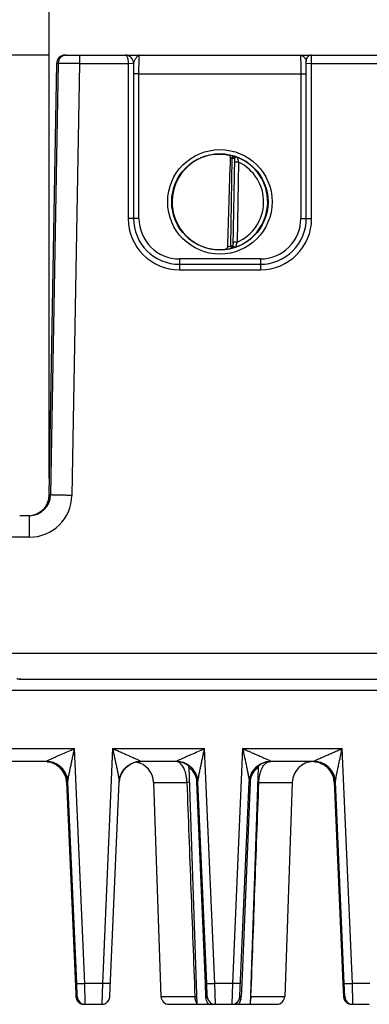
# Model space of a CAD drawing. Header units: inches. Extents: x 0 to 34, y 0 to 22.
# Tile 31 of 71: x 8.9 to 10.2, y 8.7 to 12.3. Entities that reach past the tile are written whole.
import ezdxf

# ---------------------------------------------------------------- set-up
doc = ezdxf.new("R2010")
doc.units = ezdxf.units.IN
doc.header["$LTSCALE"] = 1.87
doc.header["$MEASUREMENT"] = 0
doc.layers.get('0').update_dxf_attribs({"linetype": 'CONTINUOUS'})
doc.layers.add('DIMENSIONS', color=7, linetype='CONTINUOUS')
doc.styles.get("Standard").update_dxf_attribs({"font": 'txt', "width": 0.8})
doc.dimstyles.new('DIMSTYLE_1', dxfattribs={"dimtxt": 0.125, "dimasz": 0.18, "dimexe": 0.18, "dimexo": 0.0625, "dimgap": 0.09, "dimtad": 0, "dimtih": 1, "dimtoh": 1, "dimdec": 3, "dimzin": 4, "dimdsep": 46, "dimtxsty": 'STANDARD', "dimblk": '_FILLED', "dimblk1": '_FILLED', "dimblk2": '_FILLED', "dimcen": 0.09, "dimadec": 0, "dimazin": 0, "dimtp": 0.01, "dimtm": 0.01, "dimtfac": 1, "dimtdec": 3, "dimtofl": 0, "dimtmove": 0, "dimatfit": 3, "dimldrblk": '_FILLED', "dimfxl": 1, "dimtolj": 1, "dimtzin": 4, "dimarcsym": 0})

# ---------------------------------------------------------------- blocks, each defined once
blk = doc.blocks.new('*D5')
at = {"layer": 'DIMENSIONS', "color": 2, "linetype": 'CONTINUOUS'}
blk.add_line((9.0296, 12.188), (5.8186, 12.188), dxfattribs=at)
at = {"layer": 'DIMENSIONS', "color": 2, "linetype": 'CONTINUOUS', "insert": (5.7561, 12.2505), "char_height": 0.125, "width": 1.325, "attachment_point": 3, "line_spacing_factor": 0.9}
blk.add_mtext('3.519{\\Ftxt.shx;\\W1.000000;\\H0.125000; }[89.39]', dxfattribs=at)
blk = doc.blocks.new('_FILLED')
at = {"color": 0, "linetype": 'BYBLOCK'}
blk.add_solid([(0, 0), (-1, 0.174), (-1, -0.174)], dxfattribs=at)
blk = doc.blocks.new('*D7')
at = {"layer": 'DIMENSIONS', "color": 2, "linetype": 'CONTINUOUS'}
blk.add_line((9.029, 10.6201), (9.029, 12.8755), dxfattribs=at)
at = {"layer": 'DIMENSIONS', "color": 2, "linetype": 'CONTINUOUS', "insert": (8.9665, 12.938), "char_height": 0.125, "width": 1.325, "attachment_point": 1, "rotation": 90, "line_spacing_factor": 0.9}
blk.add_mtext('2.523{\\Ftxt.shx;\\W1.000000;\\H0.125000; }[64.08]', dxfattribs=at)
blk = doc.blocks.new('*D8')
at = {"layer": 'DIMENSIONS', "color": 2, "linetype": 'CONTINUOUS'}
blk.add_line((16.925, 10.5615), (16.925, 12.8755), dxfattribs=at)
at = {"layer": 'DIMENSIONS', "color": 2, "linetype": 'CONTINUOUS', "insert": (16.8625, 12.938), "char_height": 0.125, "width": 1.525, "attachment_point": 1, "rotation": 90, "line_spacing_factor": 0.9}
blk.add_mtext('10.419{\\Ftxt.shx;\\W1.000000;\\H0.125000; }[264.64]', dxfattribs=at)

msp = doc.modelspace()

# ---------------------------------------------------------------- linework, layer by layer
at = {"color": 7, "linetype": 'CONTINUOUS'}
for p, q in [((9.029, 10.5576), (9.0569, 12.1585)), ((9.0621, 12.1585), (9.0341, 10.5576)), ((9.0569, 12.1585), (9.0621, 12.1585)), ((9.0869, 12.188), (16.866, 12.188)), ((9.1409, 12.1577), (9.1129, 10.5555)), ((9.1409, 12.188), (9.1409, 12.1577)), ((9.1409, 12.1577), (9.3217, 12.1577)), ((9.3217, 12.1577), (9.3416, 12.158)), ((9.3217, 12.1577), (9.3217, 11.5824)), ((9.3416, 12.158), (9.3417, 11.5826)), ((9.9824, 12.168), (9.982, 12.168)), ((9.9826, 12.1579), (9.9824, 12.168)), ((9.9824, 11.5827), (9.9826, 12.1579)), ((9.9826, 12.1579), (10.0026, 12.1577)), ((10.0026, 12.1577), (10.0024, 12.188)), ((10.0025, 11.5824), (10.0026, 12.1577)), ((10.0026, 12.1577), (10.2517, 12.1577)), ((9.3618, 12.1186), (9.3419, 12.1188)), ((9.3617, 11.5825), (9.3618, 12.1186)), ((9.3618, 12.1186), (9.9623, 12.1186)), ((9.9623, 12.1186), (9.9823, 12.1188)), ((9.9623, 12.1186), (9.9624, 11.5825)), ((9.7025, 11.4802), (9.7082, 11.8063)), ((9.7082, 11.8063), (9.706, 11.8069)), ((9.7104, 11.814), (9.7082, 11.8063)), ((9.7082, 11.8063), (9.7162, 11.8061)), ((9.7104, 11.814), (9.7104, 11.814)), ((9.713, 11.8138), (9.7105, 11.8143)), ((9.7162, 11.8061), (9.7105, 11.4801)), ((9.7161, 11.7972), (9.716, 11.7957)), ((9.716, 11.7957), (9.716, 11.7943)), ((9.716, 11.7943), (9.716, 11.7929)), ((9.716, 11.7929), (9.716, 11.7914)), ((9.7162, 11.8027), (9.7161, 11.7986)), ((9.7161, 11.7986), (9.7161, 11.7972)), ((9.7162, 11.8065), (9.7162, 11.8027)), ((9.7262, 11.8096), (9.7281, 11.8014)), ((9.731, 11.7912), (9.716, 11.7914)), ((9.731, 11.7912), (9.7258, 11.4945)), ((9.3417, 11.5826), (9.3217, 11.5824)), ((9.3417, 11.5826), (9.3418, 11.5827)), ((9.3617, 11.5825), (9.3418, 11.5827)), ((9.9624, 11.5825), (9.9824, 11.5827)), ((9.9825, 11.5826), (9.9824, 11.5827)), ((9.9825, 11.5826), (10.0025, 11.5824)), ((9.7105, 11.4801), (9.7025, 11.4802)), ((9.7025, 11.4802), (9.7031, 11.4778)), ((9.7031, 11.4778), (9.7044, 11.4724)), ((9.7045, 11.4721), (9.7044, 11.4724)), ((9.707, 11.4725), (9.7045, 11.4721)), ((9.7108, 11.4948), (9.7105, 11.4797)), ((9.7258, 11.4945), (9.7108, 11.4948)), ((9.7222, 11.4829), (9.7203, 11.4763)), ((9.8124, 11.4325), (9.5117, 11.4325)), ((9.5117, 11.4325), (9.5117, 11.4127)), ((9.8124, 11.4325), (9.8125, 11.4127)), ((9.5117, 11.4126), (9.8125, 11.4126)), ((9.5117, 11.4126), (9.5117, 11.3925)), ((9.5117, 11.3925), (9.8125, 11.3925)), ((9.8125, 11.4126), (9.8125, 11.3925)), ((9.029, 10.5576), (9.0341, 10.5576)), ((8.92, 10.4802), (8.9192, 10.4802)), ((8.9554, 10.4802), (8.92, 10.4802)), ((8.9555, 10.4008), (8.9554, 10.4802)), ((8.9555, 10.4008), (6.6188, 10.4008)), ((16.8159, 9.9691), (6.6112, 9.9691)), ((8.9168, 9.8738), (8.9231, 9.8736)), ((14.5929, 9.8736), (8.9231, 9.8736)), ((6.6951, 9.834), (16.7488, 9.834)), ((8.7814, 9.6171), (9.1227, 9.6171)), ((9.1607, 8.746), (9.1227, 9.6171)), ((9.264, 9.6171), (9.2259, 8.746)), ((9.264, 9.6171), (9.6053, 9.6171)), ((9.6433, 8.746), (9.6053, 9.6171)), ((9.7465, 9.6171), (9.7085, 8.746)), ((9.7465, 9.6171), (10.1157, 9.6171)), ((10.1537, 8.746), (10.1157, 9.6171)), ((9.0182, 9.5688), (8.8858, 9.5688)), ((9.0212, 9.5684), (9.0264, 9.5678)), ((9.0264, 9.5678), (9.0339, 9.5662)), ((9.3624, 9.5686), (9.3683, 9.5688)), ((9.5008, 9.5688), (9.3683, 9.5688)), ((9.845, 9.5686), (9.8509, 9.5688)), ((10.0111, 9.5688), (9.8509, 9.5688)), ((10.0141, 9.5684), (10.0194, 9.5678)), ((10.0194, 9.5678), (10.0268, 9.5662)), ((9.0544, 9.5575), (9.0605, 9.5535)), ((9.0711, 9.5442), (9.0757, 9.539)), ((9.3015, 9.5328), (9.3049, 9.5375)), ((9.3176, 9.5507), (9.3228, 9.5546)), ((9.5385, 9.5592), (9.5442, 9.5558)), ((9.5464, 9.5465), (9.577, 8.6688)), ((9.8047, 9.5465), (9.774, 8.6688)), ((9.7841, 9.5328), (9.7875, 9.5375)), ((9.8002, 9.5507), (9.8053, 9.5546)), ((9.808, 9.5555), (9.8104, 9.5575)), ((10.0474, 9.5575), (10.0534, 9.5535)), ((10.0641, 9.5442), (10.0686, 9.539)), ((9.086, 9.5223), (9.0884, 9.5166)), ((9.0884, 9.5166), (9.0903, 9.5108)), ((9.0932, 9.4944), (9.0932, 9.4944)), ((9.0932, 9.4933), (9.0932, 9.4944)), ((9.0932, 9.4933), (9.1259, 8.7458)), ((9.0932, 9.4933), (9.1276, 8.7075)), ((9.0932, 9.4933), (9.0933, 9.4924)), ((9.0933, 9.4923), (9.0981, 9.4923)), ((9.1307, 8.7458), (9.0981, 9.4933)), ((9.2538, 8.7001), (9.2885, 9.4933)), ((9.2885, 9.4933), (9.2885, 9.4944)), ((9.2885, 9.4944), (9.2885, 9.4944)), ((9.2921, 9.5131), (9.2939, 9.518)), ((9.5805, 9.4923), (9.5771, 9.4922)), ((9.6081, 8.7456), (9.5771, 9.4922)), ((9.6133, 8.7458), (9.5807, 9.4933)), ((9.7363, 8.7001), (9.7711, 9.4933)), ((9.7742, 9.4922), (9.7432, 8.7456)), ((9.7711, 9.4933), (9.7711, 9.4944)), ((9.7711, 9.4944), (9.7711, 9.4944)), ((9.7723, 9.4923), (9.7742, 9.4922)), ((9.7747, 9.5131), (9.7764, 9.518)), ((10.079, 9.5223), (10.0814, 9.5166)), ((10.0814, 9.5166), (10.0832, 9.5108)), ((10.0861, 9.4944), (10.0861, 9.4944)), ((10.0862, 9.4933), (10.0861, 9.4944)), ((10.0862, 9.4933), (10.1189, 8.7458)), ((10.0862, 9.4933), (10.1206, 8.7075)), ((10.0862, 9.4933), (10.0862, 9.4924)), ((10.0863, 9.4923), (10.0911, 9.4923)), ((10.1236, 8.7458), (10.091, 9.4933)), ((9.4157, 9.4916), (9.4434, 8.6978)), ((9.4157, 9.4916), (9.5397, 9.4916)), ((9.8023, 9.4918), (9.8069, 9.4916)), ((9.8069, 9.4916), (9.9303, 9.4916)), ((9.9303, 9.4916), (9.9026, 8.6978)), ((9.1259, 8.7458), (9.1281, 8.6975)), ((9.1327, 8.6975), (9.1307, 8.7458)), ((9.2259, 8.746), (9.1607, 8.746)), ((9.1626, 8.6726), (9.1607, 8.746)), ((9.2259, 8.746), (9.2237, 8.6688)), ((9.6101, 8.6974), (9.6081, 8.7456)), ((9.6152, 8.6975), (9.6131, 8.7458)), ((9.6153, 8.6975), (9.6133, 8.7458)), ((9.7085, 8.746), (9.6433, 8.746)), ((9.6453, 8.6688), (9.6433, 8.746)), ((9.7085, 8.746), (9.7062, 8.6688)), ((9.7432, 8.7456), (9.7412, 8.6974)), ((10.1189, 8.7458), (10.121, 8.6975)), ((10.1257, 8.6975), (10.1236, 8.7458)), ((10.2188, 8.746), (10.1537, 8.746)), ((10.1556, 8.6726), (10.1537, 8.746)), ((9.1276, 8.7075), (9.128, 8.6984)), ((9.128, 8.6984), (9.1281, 8.6973)), ((9.1281, 8.6975), (9.1327, 8.6975)), ((9.4434, 8.6978), (9.5691, 8.6978)), ((9.5691, 8.6978), (9.5766, 8.6977)), ((9.6152, 8.6975), (9.6101, 8.6974)), ((9.6152, 8.6975), (9.6153, 8.6975)), ((9.7361, 8.6975), (9.7412, 8.6974)), ((9.7748, 8.6977), (9.7775, 8.6978)), ((9.7775, 8.6978), (9.9026, 8.6978)), ((10.1206, 8.7075), (10.121, 8.6984)), ((10.121, 8.6984), (10.1211, 8.6973)), ((10.121, 8.6975), (10.1257, 8.6975)), ((9.1581, 8.6688), (9.2237, 8.6688)), ((9.1627, 8.6688), (9.1626, 8.6726)), ((9.2415, 8.6747), (9.2442, 8.677)), ((9.4734, 8.6688), (9.8726, 8.6688)), ((9.724, 8.6747), (9.7268, 8.677)), ((10.151, 8.6688), (10.2166, 8.6688)), ((10.1556, 8.6688), (10.1556, 8.6726))]:
    msp.add_line(p, q, dxfattribs=at)
for points in [[(9.0339, 9.5662), (9.0411, 9.5639), (9.0479, 9.561), (9.0544, 9.5575)], [(9.3409, 9.564), (9.3477, 9.5661), (9.3549, 9.5677), (9.3624, 9.5686)], [(9.8235, 9.564), (9.8303, 9.5661), (9.8375, 9.5677), (9.845, 9.5686)], [(10.0268, 9.5662), (10.034, 9.5639), (10.0409, 9.561), (10.0474, 9.5575)], [(9.0605, 9.5535), (9.0661, 9.549), (9.0711, 9.5442)], [(9.0757, 9.539), (9.0797, 9.5336), (9.0831, 9.528), (9.086, 9.5223)], [(9.2939, 9.518), (9.296, 9.523), (9.2986, 9.5279), (9.3015, 9.5328)], [(9.3049, 9.5375), (9.3087, 9.5421), (9.3129, 9.5465), (9.3176, 9.5507)], [(9.3228, 9.5546), (9.3284, 9.5581), (9.3344, 9.5613), (9.3409, 9.564)], [(9.5385, 9.5592), (9.542, 9.5565), (9.5448, 9.5526), (9.5463, 9.5477), (9.5464, 9.5465)], [(9.7764, 9.518), (9.7786, 9.523), (9.7811, 9.5279), (9.7841, 9.5328)], [(9.7875, 9.5375), (9.7912, 9.5421), (9.7955, 9.5465), (9.8002, 9.5507)], [(9.8047, 9.5465), (9.8053, 9.5503), (9.808, 9.5555)], [(9.8053, 9.5546), (9.811, 9.5581), (9.817, 9.5613), (9.8235, 9.564)], [(10.0534, 9.5535), (10.059, 9.549), (10.0641, 9.5442)], [(10.0686, 9.539), (10.0726, 9.5336), (10.0761, 9.528), (10.079, 9.5223)], [(9.0903, 9.5108), (9.0917, 9.5053), (9.0926, 9.5002), (9.093, 9.4964), (9.0932, 9.4947), (9.0932, 9.4946)], [(9.2886, 9.4946), (9.2887, 9.4958), (9.289, 9.4992), (9.2897, 9.5036), (9.2907, 9.5082), (9.2921, 9.5131)], [(9.7711, 9.4946), (9.7712, 9.4958), (9.7716, 9.4992), (9.7723, 9.5036), (9.7733, 9.5082), (9.7747, 9.5131)], [(10.0832, 9.5108), (10.0846, 9.5053), (10.0855, 9.5002), (10.086, 9.4964), (10.0861, 9.4947), (10.0861, 9.4946)], [(9.1281, 8.6973), (9.1281, 8.6968), (9.1282, 8.6956), (9.1285, 8.6936), (9.129, 8.6914), (9.1297, 8.6892), (9.1306, 8.6869)], [(9.2503, 8.685), (9.2516, 8.6878), (9.2525, 8.6907), (9.2532, 8.6935), (9.2535, 8.6959), (9.2536, 8.6969), (9.2536, 8.6974), (9.2537, 8.6979), (9.2538, 8.7001)], [(9.7328, 8.685), (9.7342, 8.6878), (9.7351, 8.6907), (9.7358, 8.6935), (9.7361, 8.6959), (9.7362, 8.6969), (9.7362, 8.6974), (9.7362, 8.6979), (9.7363, 8.7001)], [(10.1211, 8.6973), (10.1211, 8.6968), (10.1212, 8.6956), (10.1215, 8.6936), (10.1219, 8.6914), (10.1226, 8.6892), (10.1235, 8.6869)], [(9.1306, 8.6869), (9.1317, 8.6845), (9.1331, 8.6823), (9.1346, 8.6801), (9.1364, 8.6781), (9.1372, 8.6773)], [(9.2237, 8.6688), (9.2273, 8.6691), (9.2313, 8.6698), (9.2349, 8.671)], [(9.235, 8.671), (9.2384, 8.6727), (9.2415, 8.6747)], [(9.2442, 8.677), (9.2466, 8.6795), (9.2486, 8.6822), (9.2503, 8.685)], [(9.7062, 8.6688), (9.7099, 8.6691), (9.7138, 8.6698), (9.7175, 8.671)], [(9.7175, 8.671), (9.7209, 8.6727), (9.724, 8.6747)], [(9.7268, 8.677), (9.7292, 8.6795), (9.7312, 8.6822), (9.7328, 8.685)], [(10.1235, 8.6869), (10.1247, 8.6845), (10.126, 8.6823), (10.1276, 8.6801), (10.1294, 8.6781), (10.1302, 8.6773)]]:
    msp.add_lwpolyline(points, dxfattribs=at)
for centre, radius in [((9.6621, 11.6441), 0.1937), ((9.662, 11.644), 0.1787)]:
    msp.add_circle(centre, radius, dxfattribs=at)
for centre, radius, start, end in [((9.0869, 12.158), 0.03, 90.0195, 179), ((9.0921, 12.158), 0.03, 90, 179), ((9.312, 12.158), 0.03, 359.9967, 89.996), ((14.6025, 12.1184), 5.2606, 179.5686, 179.9957), ((6.1508, 12.121), 3.8315, 359.9676, 0.7035), ((10.0024, 12.168), 0.02, 90.0002, 180.0055), ((9.6619, 11.644), 0.1768, 74.0642, 79.086), ((9.6603, 11.6377), 0.1752, 75.647, 76.4025), ((9.6686, 11.6695), 0.1424, 74.7757, 75.7051), ((9.7082, 11.8066), 0.008, 359.0008, 74.0729), ((9.6937, 11.7391), 0.0772, 75.0866, 75.4993), ((9.6619, 11.644), 0.1776, 289.2011, 68.799), ((9.9936, 11.8701), 0.2742, 194.5123, 196.7278), ((9.6619, 11.644), 0.1626, 293.1448, 64.8552), ((9.5117, 11.5824), 0.19, 180.0109, 270.0067), ((9.5117, 11.5826), 0.17, 179.9865, 269.9978), ((9.5117, 11.5824), 0.15, 179.9821, 270.0001), ((9.8124, 11.5824), 0.1499, 269.9996, 0.0197), ((9.8125, 11.5826), 0.17, 270.0022, 0.0149), ((9.8126, 11.5824), 0.19, 269.9936, 359.9872), ((9.6606, 11.6358), 0.1687, 260.3646, 276.8552), ((9.6611, 11.6299), 0.1629, 276.9209, 277.6655), ((9.6619, 11.644), 0.1768, 276.8188, 283.9359), ((9.6618, 11.6441), 0.1688, 280.0051, 283.947), ((9.7025, 11.4802), 0.008, 283.9271, 358.9947), ((9.6899, 11.5496), 0.079, 282.5121, 282.9166), ((9.9879, 11.4057), 0.2767, 161.2815, 163.812), ((8.9503, 10.559), 0.0787, 272.0312, 359.0002), ((8.9554, 10.559), 0.0787, 270.0004, 358.9968), ((8.9555, 10.5583), 0.1575, 270.0002, 358.9991), ((9.0182, 9.4888), 0.08, 2.4997, 90.0003), ((9.0134, 9.4889), 0.0799, 19.9933, 86.5881), ((9.3683, 9.4889), 0.0799, 91.8963, 160.0066), ((9.3684, 9.4882), 0.081, 92.2583, 105.227), ((9.3357, 9.4888), 0.08, 2, 78.3479), ((9.3683, 9.4894), 0.0797, 89.9657, 92.2472), ((9.3683, 9.4897), 0.0791, 90.0014, 91.8881), ((9.4983, 9.4885), 0.0804, 72.525, 88.2646), ((9.5008, 9.4888), 0.08, 2.4997, 90.0003), ((9.4984, 9.489), 0.0798, 54.9705, 72.4993), ((9.8509, 9.4889), 0.0799, 90.0343, 160.0066), ((9.851, 9.4882), 0.081, 92.2583, 105.227), ((9.8509, 9.4894), 0.0797, 89.9657, 92.2472), ((10.0102, 9.4888), 0.08, 90.6249, 178), ((10.0111, 9.4888), 0.08, 2.4997, 90.0003), ((10.0064, 9.4889), 0.0799, 19.9933, 86.5881), ((9.3675, 9.4898), 0.079, 140.1244, 158.6556), ((9.3679, 9.4895), 0.0796, 122.3494, 127.2146), ((9.4429, 9.5024), 0.0951, 21.4406, 22.1893), ((9.4946, 9.4793), 0.0912, 56.8805, 57.6714), ((9.5023, 9.4909), 0.0773, 53.0707, 56.9339), ((9.5012, 9.4902), 0.0784, 47.0212, 52.11), ((9.4989, 9.4876), 0.0819, 43.335, 47.0695), ((9.4984, 9.4889), 0.0799, 19.9514, 37.4742), ((9.5019, 9.4897), 0.0784, 33.4591, 35.3584), ((9.4999, 9.4885), 0.0807, 26.9442, 33.4243), ((9.8514, 9.4885), 0.0807, 147.8812, 158.4093), ((9.85, 9.4898), 0.079, 140.1244, 158.6556), ((9.8496, 9.4897), 0.0786, 144.8782, 146.6235), ((9.8505, 9.4895), 0.0796, 122.3494, 127.2146), ((9.013, 9.4888), 0.0803, 4.1167, 19.964), ((9.0143, 9.4889), 0.0791, 2.501, 4.1028), ((9.3687, 9.4888), 0.0803, 160.036, 175.998), ((9.3676, 9.4898), 0.0792, 161.2226, 176.6549), ((9.3669, 9.49), 0.0784, 158.6662, 161.2256), ((9.647, 6.4195), 3.074, 91.8282, 92.0005), ((9.5011, 9.489), 0.0794, 18.6921, 26.9969), ((9.4992, 9.4886), 0.0811, 3.195, 18.1387), ((9.5002, 9.4888), 0.0803, 11.9193, 18.6105), ((9.8513, 9.4888), 0.0803, 160.036, 175.998), ((9.8502, 9.4898), 0.0792, 161.2226, 176.6549), ((9.8441, 9.4893), 0.07, 176.235, 177.5974), ((9.8486, 9.4896), 0.0778, 160.275, 161.7754), ((9.8495, 9.49), 0.0784, 158.6662, 161.2256), ((9.8497, 9.4892), 0.0789, 158.4206, 160.2743), ((10.006, 9.4888), 0.0803, 4.1167, 19.964), ((10.0073, 9.4889), 0.0791, 2.501, 4.1028), ((9.1581, 8.6988), 0.03, 182.5657, 269.9387), ((9.1627, 8.6988), 0.03, 182.5, 270), ((9.2237, 8.6988), 0.03, 270.0638, 357.4499), ((9.4734, 8.6988), 0.03, 182, 270), ((9.6453, 8.6988), 0.03, 182.5, 270), ((9.6446, 8.6986), 0.0294, 197.9402, 206.9329), ((9.7062, 8.6988), 0.03, 270.0638, 357.4499), ((9.7066, 8.6986), 0.0295, 338.9466, 342.0467), ((9.7052, 8.699), 0.0309, 342.09, 353.6141), ((9.6895, 8.6995), 0.0517, 346.6745, 357.6449), ((9.8726, 8.6988), 0.03, 270, 358), ((10.151, 8.6988), 0.03, 182.5657, 269.9387), ((10.1556, 8.6988), 0.03, 182.5, 270), ((9.6454, 8.6992), 0.0304, 227.7726, 230.6969)]:
    msp.add_arc(centre, radius, start, end, dxfattribs=at)
for centre, major_axis, ratio, start_param, end_param in [((9.6619, 11.6441), (0.1223, 0.1281), 0.999973, 0.894958, 3.73647), ((9.6839, 14.423), (0.078, 4.4693), 0.01745, 3.993227, 4.087702)]:
    msp.add_ellipse(centre, major_axis=major_axis, ratio=ratio, start_param=start_param, end_param=end_param, dxfattribs=at)
for points, knots in [([(9.0621, 12.1585), (9.0621, 12.1585), (9.0621, 12.1585), (9.0622, 12.1585), (9.0623, 12.1585), (9.0625, 12.1585), (9.0627, 12.1585), (9.0631, 12.1585), (9.0637, 12.1585), (9.0645, 12.1585), (9.0655, 12.1584), (9.0668, 12.1584), (9.0682, 12.1584), (9.0697, 12.1584), (9.0722, 12.1583), (9.0756, 12.1583), (9.0802, 12.1582), (9.0854, 12.1582), (9.0911, 12.1581), (9.0973, 12.1581), (9.1039, 12.158), (9.1134, 12.1579), (9.1258, 12.1579), (9.1358, 12.1578), (9.1409, 12.1577)], [0, 0, 0, 0, 0.000347, 0.00129, 0.002832, 0.004973, 0.007713, 0.011049, 0.019502, 0.030314, 0.043459, 0.058904, 0.076612, 0.096542, 0.118644, 0.169149, 0.22764, 0.293554, 0.366257, 0.445047, 0.529167, 0.617806, 0.80519, 1, 1, 1, 1]), ([(9.3416, 12.158), (9.3416, 12.162), (9.34, 12.17), (9.3343, 12.1784), (9.3282, 12.1833), (9.323, 12.186), (9.3175, 12.1876), (9.3137, 12.188), (9.3118, 12.188)], [0, 0, 0, 0, 0.255828, 0.50769, 0.632242, 0.755565, 0.878039, 1, 1, 1, 1]), ([(9.3118, 12.188), (9.3121, 12.188), (9.3128, 12.1879), (9.3137, 12.1875), (9.3147, 12.1867), (9.3159, 12.1854), (9.3174, 12.1829), (9.3189, 12.1792), (9.3201, 12.1746), (9.321, 12.1694), (9.3215, 12.1637), (9.3217, 12.1598), (9.3217, 12.1577)], [0, 0, 0, 0, 0.028651, 0.059297, 0.093575, 0.132863, 0.228081, 0.34682, 0.487698, 0.647204, 0.820142, 1, 1, 1, 1]), ([(9.3633, 12.188), (9.3623, 12.188), (9.3601, 12.1875), (9.3577, 12.1858), (9.3558, 12.184), (9.3537, 12.1817), (9.3512, 12.1782), (9.3482, 12.1735), (9.3455, 12.1684), (9.3434, 12.164), (9.3423, 12.1605), (9.342, 12.1588), (9.342, 12.158)], [0, 0, 0, 0, 0.078449, 0.169932, 0.223028, 0.281319, 0.41244, 0.559373, 0.714498, 0.866143, 0.936083, 1, 1, 1, 1]), ([(9.3618, 12.1186), (9.3618, 12.1231), (9.3618, 12.132), (9.3619, 12.1449), (9.362, 12.155), (9.3622, 12.1625), (9.3622, 12.1676), (9.3624, 12.1721), (9.3625, 12.1762), (9.3626, 12.1796), (9.3627, 12.1822), (9.3628, 12.1839), (9.3629, 12.185), (9.3629, 12.1859), (9.363, 12.1866), (9.3631, 12.1872), (9.3631, 12.1876), (9.3632, 12.1879), (9.3632, 12.188), (9.3633, 12.188)], [0, 0, 0, 0, 0.195386, 0.38301, 0.555744, 0.634447, 0.707026, 0.772791, 0.831118, 0.881453, 0.923322, 0.940955, 0.956331, 0.969416, 0.98018, 0.988604, 0.994678, 0.998419, 1, 1, 1, 1]), ([(9.9606, 12.188), (9.9607, 12.188), (9.9607, 12.1879), (9.9608, 12.1876), (9.9609, 12.1872), (9.961, 12.1866), (9.961, 12.1859), (9.9611, 12.1846), (9.9613, 12.1825), (9.9614, 12.1796), (9.9616, 12.1762), (9.9617, 12.1721), (9.9618, 12.1676), (9.9619, 12.1625), (9.9621, 12.155), (9.9622, 12.1449), (9.9623, 12.132), (9.9623, 12.1231), (9.9623, 12.1186)], [0, 0, 0, 0, 0.001681, 0.005463, 0.01156, 0.019999, 0.030772, 0.043863, 0.076878, 0.118745, 0.169074, 0.227391, 0.293143, 0.365706, 0.444392, 0.617085, 0.804663, 1, 1, 1, 1]), ([(9.9606, 12.188), (9.9615, 12.188), (9.9633, 12.1878), (9.966, 12.1869), (9.9687, 12.1855), (9.9704, 12.1843), (9.9712, 12.1837)], [0, 0, 0, 0, 0.230188, 0.469779, 0.725452, 1, 1, 1, 1]), ([(9.9712, 12.1837), (9.9725, 12.1826), (9.9749, 12.1803), (9.9771, 12.1778), (9.9781, 12.1764)], [0, 0, 0, 0, 0.489764, 1, 1, 1, 1]), ([(9.9781, 12.1764), (9.9791, 12.175), (9.9805, 12.173), (9.9817, 12.1701), (9.982, 12.1687), (9.982, 12.168)], [0, 0, 0, 0, 0.53384, 0.777678, 1, 1, 1, 1]), ([(9.6385, 11.8196), (9.6488, 11.821), (9.6679, 11.8218), (9.6869, 11.8194), (9.6953, 11.8176)], [0, 0, 0, 0, 0.544722, 1, 1, 1, 1]), ([(9.6985, 11.8159), (9.6981, 11.8164), (9.6971, 11.8171), (9.6959, 11.8175), (9.6953, 11.8176)], [0, 0, 0, 0, 0.508058, 1, 1, 1, 1]), ([(9.701, 11.8117), (9.7008, 11.8126), (9.7001, 11.8141), (9.6991, 11.8154), (9.6985, 11.8159)], [0, 0, 0, 0, 0.5298, 1, 1, 1, 1]), ([(9.7015, 11.8081), (9.7015, 11.8084), (9.7015, 11.8096), (9.7013, 11.8108), (9.701, 11.8117)], [0, 0, 0, 0, 0.257108, 1, 1, 1, 1]), ([(9.7262, 11.8096), (9.7238, 11.8105), (9.7196, 11.8119), (9.7153, 11.8132), (9.7135, 11.8137)], [0, 0, 0, 0, 0.575542, 1, 1, 1, 1]), ([(9.7179, 11.8082), (9.7176, 11.8081), (9.7172, 11.8079), (9.7167, 11.8075), (9.7163, 11.807), (9.7162, 11.8067), (9.7162, 11.8065)], [0, 0, 0, 0, 0.3148, 0.58186, 0.804415, 1, 1, 1, 1]), ([(9.7262, 11.8096), (9.7248, 11.81), (9.7224, 11.8098), (9.7197, 11.809), (9.7184, 11.8085), (9.7179, 11.8082)], [0, 0, 0, 0, 0.513028, 0.771883, 1, 1, 1, 1]), ([(9.6829, 11.4685), (9.6839, 11.4686), (9.6859, 11.4692), (9.6886, 11.4711), (9.6905, 11.4741), (9.6911, 11.4765), (9.6911, 11.4778)], [0, 0, 0, 0, 0.225244, 0.457714, 0.71374, 1, 1, 1, 1]), ([(9.7203, 11.4763), (9.7179, 11.4755), (9.7137, 11.4742), (9.7094, 11.4731), (9.7076, 11.4727)], [0, 0, 0, 0, 0.575552, 1, 1, 1, 1]), ([(9.7121, 11.4779), (9.7119, 11.4781), (9.7114, 11.4784), (9.7108, 11.4789), (9.7105, 11.4795), (9.7105, 11.4797)], [0, 0, 0, 0, 0.316045, 0.699638, 1, 1, 1, 1]), ([(9.7203, 11.4763), (9.7196, 11.4761), (9.7181, 11.476), (9.716, 11.4764), (9.7139, 11.4771), (9.7127, 11.4776), (9.7121, 11.4779)], [0, 0, 0, 0, 0.253876, 0.515414, 0.772975, 1, 1, 1, 1]), ([(9.1129, 10.5555), (9.1078, 10.5556), (9.0978, 10.5558), (9.0854, 10.5561), (9.0759, 10.5563), (9.0693, 10.5564), (9.0631, 10.5566), (9.0574, 10.5567), (9.0522, 10.5568), (9.0476, 10.557), (9.0442, 10.5571), (9.0418, 10.5572), (9.0402, 10.5572), (9.0388, 10.5573), (9.0376, 10.5573), (9.0365, 10.5574), (9.0357, 10.5574), (9.0351, 10.5575), (9.0347, 10.5575), (9.0345, 10.5575), (9.0343, 10.5575), (9.0342, 10.5576), (9.0341, 10.5576), (9.0341, 10.5576), (9.0341, 10.5576)], [0, 0, 0, 0, 0.194774, 0.382128, 0.470753, 0.55486, 0.63364, 0.706333, 0.772239, 0.830724, 0.881226, 0.903327, 0.923257, 0.940967, 0.956414, 0.969563, 0.980381, 0.988843, 0.992184, 0.994931, 0.997081, 0.998636, 0.9996, 1, 1, 1, 1]), ([(8.9231, 9.874), (8.9217, 9.874), (8.9189, 9.8741), (8.9149, 9.8745), (8.9113, 9.8752), (8.9092, 9.876), (8.9082, 9.8764)], [0, 0, 0, 0, 0.284194, 0.552476, 0.792972, 1, 1, 1, 1]), ([(9.0263, 9.5743), (9.0297, 9.576), (9.037, 9.5794), (9.0483, 9.5845), (9.0602, 9.5897), (9.0766, 9.597), (9.0975, 9.6061), (9.1143, 9.6134), (9.1227, 9.6171)], [0, 0, 0, 0, 0.108463, 0.227712, 0.352067, 0.479278, 0.738254, 1, 1, 1, 1]), ([(9.0981, 9.4933), (9.0981, 9.4941), (9.0981, 9.4959), (9.0985, 9.4988), (9.099, 9.502), (9.0998, 9.5067), (9.1009, 9.5129), (9.1023, 9.5205), (9.1039, 9.5283), (9.1055, 9.5361), (9.1071, 9.5441), (9.1094, 9.5548), (9.1122, 9.5682), (9.1157, 9.5845), (9.1192, 9.6008), (9.1215, 9.6116), (9.1227, 9.6171)], [0, 0, 0, 0, 0.0201, 0.043199, 0.069134, 0.097274, 0.156751, 0.218033, 0.280783, 0.344495, 0.408803, 0.473581, 0.60415, 0.735608, 0.867635, 1, 1, 1, 1]), ([(9.264, 9.6171), (9.2651, 9.6116), (9.2675, 9.6008), (9.271, 9.5845), (9.2744, 9.5683), (9.2773, 9.5548), (9.2795, 9.5441), (9.2812, 9.5362), (9.2828, 9.5283), (9.2843, 9.5205), (9.2857, 9.513), (9.2868, 9.5068), (9.2876, 9.5021), (9.2881, 9.4988), (9.2884, 9.4959), (9.2885, 9.4941), (9.2885, 9.4933)], [0, 0, 0, 0, 0.13237, 0.264398, 0.395856, 0.526416, 0.591197, 0.655506, 0.719176, 0.781937, 0.843335, 0.902399, 0.930464, 0.956951, 0.980946, 1, 1, 1, 1]), ([(9.264, 9.6171), (9.2687, 9.615), (9.2782, 9.6109), (9.2924, 9.6047), (9.3064, 9.5985), (9.3203, 9.5924), (9.3317, 9.5874), (9.3406, 9.5834), (9.3471, 9.5805), (9.3532, 9.5777), (9.3588, 9.575), (9.3631, 9.5729), (9.3659, 9.5713), (9.367, 9.5706), (9.3675, 9.5702)], [0, 0, 0, 0, 0.136681, 0.2729, 0.4082, 0.541953, 0.673071, 0.737035, 0.799373, 0.859225, 0.915147, 0.964344, 0.984421, 1, 1, 1, 1]), ([(9.5089, 9.5743), (9.5123, 9.576), (9.5195, 9.5794), (9.5308, 9.5845), (9.5428, 9.5897), (9.5592, 9.597), (9.5801, 9.6061), (9.5969, 9.6134), (9.6053, 9.6171)], [0, 0, 0, 0, 0.108463, 0.227712, 0.352067, 0.479278, 0.738254, 1, 1, 1, 1]), ([(9.5807, 9.4933), (9.5806, 9.4941), (9.5807, 9.4959), (9.5811, 9.4988), (9.5816, 9.502), (9.5823, 9.5067), (9.5834, 9.5129), (9.5849, 9.5205), (9.5865, 9.5283), (9.5881, 9.5361), (9.5897, 9.5441), (9.5919, 9.5548), (9.5948, 9.5682), (9.5983, 9.5845), (9.6018, 9.6008), (9.6041, 9.6116), (9.6053, 9.6171)], [0, 0, 0, 0, 0.0201, 0.043199, 0.069134, 0.097274, 0.156751, 0.218033, 0.280783, 0.344495, 0.408803, 0.473581, 0.60415, 0.735608, 0.867635, 1, 1, 1, 1]), ([(9.7465, 9.6171), (9.7477, 9.6116), (9.7501, 9.6008), (9.7536, 9.5845), (9.757, 9.5683), (9.7599, 9.5548), (9.7621, 9.5441), (9.7637, 9.5362), (9.7653, 9.5283), (9.7669, 9.5205), (9.7683, 9.513), (9.7694, 9.5068), (9.7702, 9.5021), (9.7707, 9.4988), (9.771, 9.4959), (9.7711, 9.4941), (9.7711, 9.4933)], [0, 0, 0, 0, 0.13237, 0.264398, 0.395856, 0.526416, 0.591197, 0.655506, 0.719176, 0.781937, 0.843335, 0.902399, 0.930464, 0.956951, 0.980946, 1, 1, 1, 1]), ([(9.7465, 9.6171), (9.7513, 9.615), (9.7608, 9.6108), (9.7751, 9.6046), (9.7892, 9.5984), (9.8032, 9.5923), (9.8146, 9.5873), (9.8235, 9.5833), (9.83, 9.5804), (9.8361, 9.5775), (9.841, 9.5752), (9.8445, 9.5735), (9.8468, 9.5723), (9.8487, 9.5712), (9.8498, 9.5705), (9.8502, 9.5701)], [0, 0, 0, 0, 0.137059, 0.273651, 0.409312, 0.543403, 0.674811, 0.738886, 0.801288, 0.861129, 0.916885, 0.942454, 0.965576, 0.985145, 1, 1, 1, 1]), ([(10.0111, 9.5692), (10.0111, 9.5693), (10.0112, 9.5696), (10.0116, 9.5699), (10.0121, 9.5703), (10.0132, 9.571), (10.0148, 9.572), (10.0172, 9.5732), (10.0198, 9.5746), (10.0227, 9.576), (10.0257, 9.5774), (10.03, 9.5794), (10.0356, 9.5819), (10.0424, 9.585), (10.0495, 9.5881), (10.0566, 9.5913), (10.0639, 9.5944), (10.0736, 9.5987), (10.0859, 9.6041), (10.1008, 9.6106), (10.1107, 9.6149), (10.1157, 9.6171)], [0, 0, 0, 0, 0.002653, 0.006988, 0.013062, 0.020706, 0.039854, 0.063055, 0.089107, 0.117028, 0.14639, 0.176847, 0.240086, 0.305508, 0.372388, 0.440308, 0.508997, 0.578258, 0.717989, 0.858744, 1, 1, 1, 1]), ([(10.091, 9.4933), (10.091, 9.4941), (10.0911, 9.4959), (10.0915, 9.4988), (10.092, 9.502), (10.0927, 9.5067), (10.0938, 9.5129), (10.0953, 9.5205), (10.0968, 9.5283), (10.0984, 9.5361), (10.1001, 9.5441), (10.1023, 9.5548), (10.1052, 9.5682), (10.1087, 9.5845), (10.1122, 9.6008), (10.1145, 9.6116), (10.1157, 9.6171)], [0, 0, 0, 0, 0.0201, 0.043199, 0.069134, 0.097274, 0.156751, 0.218033, 0.280783, 0.344495, 0.408803, 0.473581, 0.60415, 0.735608, 0.867635, 1, 1, 1, 1]), ([(9.0181, 9.5692), (9.0181, 9.5693), (9.0184, 9.5697), (9.0188, 9.5701), (9.0196, 9.5706), (9.0206, 9.5713), (9.0218, 9.572), (9.0237, 9.573), (9.0252, 9.5737), (9.0263, 9.5743)], [0, 0, 0, 0, 0.040053, 0.109811, 0.208512, 0.331979, 0.476002, 0.637425, 1, 1, 1, 1]), ([(9.0981, 9.4933), (9.0979, 9.4983), (9.0964, 9.5084), (9.0915, 9.5228), (9.0838, 9.536), (9.0738, 9.5475), (9.0618, 9.557), (9.0481, 9.5639), (9.0334, 9.5682), (9.0232, 9.5692), (9.0181, 9.5692)], [0, 0, 0, 0, 0.124462, 0.249209, 0.373942, 0.498846, 0.623923, 0.749152, 0.874647, 1, 1, 1, 1]), ([(9.3675, 9.5702), (9.3677, 9.5701), (9.3681, 9.5698), (9.3684, 9.5694), (9.3684, 9.5693), (9.3684, 9.5692)], [0, 0, 0, 0, 0.643476, 0.854427, 1, 1, 1, 1]), ([(9.5222, 9.5542), (9.5207, 9.5562), (9.5176, 9.56), (9.5122, 9.5645), (9.5066, 9.5675), (9.5025, 9.5685), (9.5006, 9.5687)], [0, 0, 0, 0, 0.284844, 0.543079, 0.779049, 1, 1, 1, 1]), ([(9.5007, 9.5692), (9.5007, 9.5693), (9.5009, 9.5697), (9.5014, 9.5701), (9.5022, 9.5706), (9.5032, 9.5713), (9.5044, 9.572), (9.5063, 9.573), (9.5078, 9.5737), (9.5089, 9.5743)], [0, 0, 0, 0, 0.040053, 0.109811, 0.208512, 0.331979, 0.476002, 0.637425, 1, 1, 1, 1]), ([(9.5807, 9.4933), (9.5804, 9.4983), (9.579, 9.5084), (9.5741, 9.5228), (9.5664, 9.536), (9.5564, 9.5475), (9.5443, 9.557), (9.5307, 9.5639), (9.516, 9.5682), (9.5058, 9.5692), (9.5007, 9.5692)], [0, 0, 0, 0, 0.124462, 0.249209, 0.373942, 0.498846, 0.623923, 0.749152, 0.874647, 1, 1, 1, 1]), ([(9.8245, 9.5542), (9.8253, 9.5553), (9.8286, 9.5595), (9.8326, 9.5631), (9.8359, 9.5651)], [0, 0, 0, 0, 0.2709, 1, 1, 1, 1]), ([(9.8359, 9.5651), (9.8375, 9.566), (9.8407, 9.5676), (9.8442, 9.5685), (9.8459, 9.5687)], [0, 0, 0, 0, 0.513717, 1, 1, 1, 1]), ([(9.8502, 9.5701), (9.8504, 9.5699), (9.8507, 9.5697), (9.851, 9.5693), (9.851, 9.5692)], [0, 0, 0, 0, 0.640352, 1, 1, 1, 1]), ([(10.091, 9.4933), (10.0908, 9.4983), (10.0894, 9.5084), (10.0844, 9.5228), (10.0768, 9.536), (10.0668, 9.5475), (10.0547, 9.557), (10.0411, 9.5639), (10.0264, 9.5682), (10.0162, 9.5692), (10.0111, 9.5692)], [0, 0, 0, 0, 0.124462, 0.249209, 0.373942, 0.498846, 0.623923, 0.749152, 0.874647, 1, 1, 1, 1]), ([(9.5309, 9.5383), (9.5297, 9.5412), (9.5271, 9.5467), (9.5239, 9.5518), (9.5222, 9.5542)], [0, 0, 0, 0, 0.521363, 1, 1, 1, 1]), ([(9.5397, 9.4916), (9.5397, 9.4957), (9.5392, 9.5037), (9.5376, 9.5155), (9.535, 9.5267), (9.5327, 9.5338), (9.5313, 9.5372)], [0, 0, 0, 0, 0.262047, 0.519243, 0.766448, 1, 1, 1, 1]), ([(9.574, 9.5104), (9.5729, 9.5139), (9.5703, 9.5203), (9.5654, 9.5286), (9.561, 9.5342), (9.5576, 9.5378), (9.5554, 9.5399), (9.5534, 9.5416), (9.5516, 9.543), (9.55, 9.5441), (9.5489, 9.5449), (9.5481, 9.5454), (9.5477, 9.5457), (9.5473, 9.546), (9.547, 9.5462), (9.5467, 9.5463), (9.5465, 9.5464), (9.5464, 9.5465), (9.5464, 9.5465), (9.5464, 9.5465), (9.5464, 9.5465), (9.5464, 9.5465)], [0, 0, 0, 0, 0.236618, 0.445682, 0.621185, 0.69597, 0.761779, 0.818944, 0.867848, 0.908789, 0.941982, 0.95572, 0.967576, 0.977563, 0.985699, 0.991996, 0.99647, 0.998027, 0.999133, 0.99979, 1, 1, 1, 1]), ([(9.5595, 9.5428), (9.5586, 9.5439), (9.5552, 9.5474), (9.5515, 9.5506), (9.5487, 9.5527)], [0, 0, 0, 0, 0.285366, 1, 1, 1, 1]), ([(9.8047, 9.5465), (9.8047, 9.5465), (9.8046, 9.5465), (9.8046, 9.5465), (9.8046, 9.5465), (9.8045, 9.5464), (9.8043, 9.5463), (9.8041, 9.5461), (9.8037, 9.5459), (9.8034, 9.5457), (9.8029, 9.5454), (9.8021, 9.5449), (9.801, 9.5441), (9.7995, 9.543), (9.7977, 9.5416), (9.7957, 9.5398), (9.7935, 9.5377), (9.7901, 9.5342), (9.7857, 9.5286), (9.7809, 9.5203), (9.7784, 9.5139), (9.7773, 9.5104)], [0, 0, 0, 0, 0.000239, 0.000924, 0.002057, 0.00364, 0.008162, 0.014502, 0.022676, 0.032696, 0.04458, 0.058342, 0.091567, 0.132523, 0.181432, 0.238597, 0.304405, 0.379173, 0.554588, 0.763535, 1, 1, 1, 1]), ([(9.8069, 9.4916), (9.807, 9.4957), (9.8074, 9.5037), (9.8091, 9.5155), (9.8116, 9.5267), (9.814, 9.5338), (9.8153, 9.5372)], [0, 0, 0, 0, 0.261996, 0.519162, 0.766378, 1, 1, 1, 1]), ([(9.8153, 9.5372), (9.8166, 9.5403), (9.8193, 9.5462), (9.8227, 9.5517), (9.8245, 9.5542)], [0, 0, 0, 0, 0.522338, 1, 1, 1, 1]), ([(9.5771, 9.4922), (9.577, 9.4953), (9.5763, 9.5014), (9.5749, 9.5074), (9.574, 9.5104)], [0, 0, 0, 0, 0.50539, 1, 1, 1, 1]), ([(9.5805, 9.4923), (9.5803, 9.4956), (9.5799, 9.5), (9.579, 9.5043), (9.5788, 9.5054)], [0, 0, 0, 0, 0.750678, 1, 1, 1, 1]), ([(9.7773, 9.5104), (9.7769, 9.5091), (9.7754, 9.5037), (9.7745, 9.4981), (9.7743, 9.4938)], [0, 0, 0, 0, 0.244981, 1, 1, 1, 1]), ([(9.5397, 9.4916), (9.5447, 9.3593), (9.5521, 9.1609), (9.5619, 8.8962), (9.5667, 8.7639), (9.5691, 8.6978)], [0, 0, 0, 0, 0.500006, 0.750005, 1, 1, 1, 1]), ([(9.7775, 8.6978), (9.7799, 8.7639), (9.7847, 8.8962), (9.7945, 9.1609), (9.8019, 9.3593), (9.8069, 9.4916)], [0, 0, 0, 0, 0.249995, 0.499994, 1, 1, 1, 1]), ([(9.1307, 8.7458), (9.1307, 8.7458), (9.1307, 8.7457), (9.1309, 8.7456), (9.1314, 8.7456), (9.1321, 8.7455), (9.1331, 8.7455), (9.1343, 8.7454), (9.1359, 8.7454), (9.1376, 8.7454), (9.1404, 8.7454), (9.1443, 8.7455), (9.1494, 8.7456), (9.1549, 8.7458), (9.1588, 8.7459), (9.1607, 8.746)], [0, 0, 0, 0, 0.002131, 0.006195, 0.021094, 0.045186, 0.078373, 0.120444, 0.170933, 0.229309, 0.295039, 0.44614, 0.618584, 0.80597, 1, 1, 1, 1]), ([(9.2558, 8.7458), (9.2558, 8.7457), (9.2558, 8.7457), (9.2556, 8.7456), (9.2551, 8.7456), (9.2544, 8.7455), (9.2534, 8.7455), (9.2522, 8.7454), (9.2507, 8.7454), (9.2489, 8.7454), (9.2462, 8.7454), (9.2423, 8.7455), (9.2372, 8.7456), (9.2316, 8.7458), (9.2278, 8.7459), (9.2259, 8.746)], [0, 0, 0, 0, 0.002086, 0.006085, 0.020852, 0.044823, 0.077906, 0.119889, 0.170308, 0.228634, 0.294335, 0.44545, 0.618012, 0.805626, 1, 1, 1, 1]), ([(9.6133, 8.7458), (9.6133, 8.7458), (9.6133, 8.7457), (9.6135, 8.7456), (9.614, 8.7456), (9.6147, 8.7455), (9.6157, 8.7455), (9.6169, 8.7454), (9.6184, 8.7454), (9.6202, 8.7454), (9.6229, 8.7454), (9.6268, 8.7455), (9.632, 8.7456), (9.6375, 8.7458), (9.6413, 8.7459), (9.6433, 8.746)], [0, 0, 0, 0, 0.002131, 0.006195, 0.021094, 0.045186, 0.078373, 0.120444, 0.170933, 0.229309, 0.295039, 0.44614, 0.618584, 0.80597, 1, 1, 1, 1]), ([(9.7384, 8.7458), (9.7384, 8.7457), (9.7383, 8.7457), (9.7381, 8.7456), (9.7377, 8.7456), (9.737, 8.7455), (9.736, 8.7455), (9.7348, 8.7454), (9.7333, 8.7454), (9.7315, 8.7454), (9.7288, 8.7454), (9.7249, 8.7455), (9.7198, 8.7456), (9.7142, 8.7458), (9.7104, 8.7459), (9.7085, 8.746)], [0, 0, 0, 0, 0.002086, 0.006085, 0.020852, 0.044823, 0.077906, 0.119889, 0.170308, 0.228634, 0.294335, 0.44545, 0.618012, 0.805626, 1, 1, 1, 1]), ([(10.1236, 8.7458), (10.1236, 8.7458), (10.1237, 8.7457), (10.1239, 8.7456), (10.1243, 8.7456), (10.125, 8.7455), (10.126, 8.7455), (10.1273, 8.7454), (10.1288, 8.7454), (10.1306, 8.7454), (10.1333, 8.7454), (10.1372, 8.7455), (10.1423, 8.7456), (10.1479, 8.7458), (10.1517, 8.7459), (10.1537, 8.746)], [0, 0, 0, 0, 0.002131, 0.006195, 0.021094, 0.045186, 0.078373, 0.120444, 0.170933, 0.229309, 0.295039, 0.44614, 0.618584, 0.80597, 1, 1, 1, 1]), ([(9.5691, 8.6978), (9.5692, 8.6968), (9.5693, 8.6931), (9.5698, 8.6894), (9.5703, 8.6866)], [0, 0, 0, 0, 0.254799, 1, 1, 1, 1]), ([(9.6148, 8.6779), (9.6134, 8.6809), (9.6111, 8.6873), (9.6102, 8.694), (9.6101, 8.6974)], [0, 0, 0, 0, 0.494393, 1, 1, 1, 1]), ([(9.6166, 8.6895), (9.6164, 8.6902), (9.6157, 8.6928), (9.6153, 8.6955), (9.6152, 8.6975)], [0, 0, 0, 0, 0.24552, 1, 1, 1, 1]), ([(9.7774, 8.6978), (9.7774, 8.6968), (9.7773, 8.6931), (9.7768, 8.6894), (9.7763, 8.6866)], [0, 0, 0, 0, 0.254782, 1, 1, 1, 1]), ([(9.5703, 8.6866), (9.5706, 8.6851), (9.5714, 8.6821), (9.5728, 8.678), (9.5746, 8.6746), (9.5761, 8.6726), (9.5768, 8.6718)], [0, 0, 0, 0, 0.290322, 0.55627, 0.793452, 1, 1, 1, 1]), ([(9.6205, 8.6688), (9.6199, 8.6695), (9.6178, 8.6724), (9.616, 8.6755), (9.6148, 8.6779)], [0, 0, 0, 0, 0.247201, 1, 1, 1, 1]), ([(9.7364, 8.6779), (9.7361, 8.6771), (9.7344, 8.6739), (9.7325, 8.6709), (9.7308, 8.6688)], [0, 0, 0, 0, 0.253319, 1, 1, 1, 1]), ([(9.7398, 8.6876), (9.7396, 8.6868), (9.7388, 8.6834), (9.7375, 8.6802), (9.7364, 8.6779)], [0, 0, 0, 0, 0.252997, 1, 1, 1, 1]), ([(9.7763, 8.6866), (9.7762, 8.6861), (9.7757, 8.684), (9.7751, 8.682), (9.7746, 8.6805)], [0, 0, 0, 0, 0.2598, 1, 1, 1, 1])]:
    msp.add_open_spline(points, degree=3, knots=knots, dxfattribs=at)
msp.add_open_spline([(9.7104, 11.8143), (9.7115, 11.814), (9.7126, 11.8134), (9.7135, 11.8127)], degree=3, dxfattribs=at)

# ---------------------------------------------------------------- dimensions: what is measured, and where the dimension line sits
at = {"layer": 'DIMENSIONS', "color": 2, "linetype": 'CONTINUOUS'}
for feature_location, offset, dtype, origin, picture, middle in [((16.925, 10.5615), (0, 2.314), 1, (6.5061, 9.9718), '*D8', (16.925, 13.7005)), ((9.029, 10.6201), (0, 2.2554), 1, (6.5061, 9.9718), '*D7', (9.029, 13.6005)), ((9.0296, 12.188), (-3.211, 0), 0, (6.8107, 8.6688), '*D5', (4.7936, 12.188))]:
    dim = msp.add_ordinate_dim(feature_location=feature_location, offset=offset, dtype=dtype, origin=origin, dimstyle='DIMSTYLE_1', dxfattribs=at)
    dim.commit()
    dim.dimension.update_dxf_attribs({"geometry": picture, "text_midpoint": middle})

doc.saveas('drawing.dxf')
